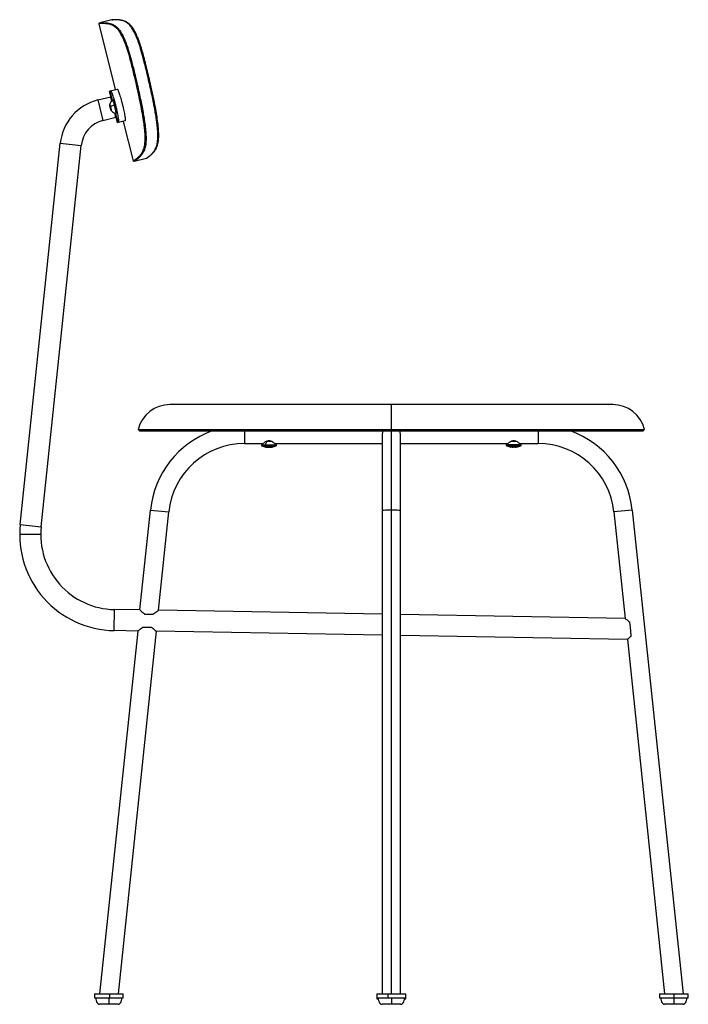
# Paper-space layout '_Front' of a CAD drawing. Header units: millimetres. Extents: x -282 to 226, y -5 to 743.
import ezdxf

# ---------------------------------------------------------------- set-up
doc = ezdxf.new("R2010")
doc.units = ezdxf.units.MM

psp = doc.layouts.new('_Front')

# ---------------------------------------------------------------- linework, layer by layer
at = {"color": 7, "linetype": 'Continuous', "lineweight": 25}
for p, q in [((-212.4, 742.91), (-221.62, 740.61)), ((-209.53, 690.04), (-221.98, 740)), ((-214.38, 688.83), (-213.29, 684.47)), ((-214.31, 688.85), (-208.35, 690.34)), ((-213.88, 688.96), (-212.08, 681.78)), ((-222.99, 682.05), (-213.29, 684.47)), ((-222.99, 682.05), (-219.12, 666.52)), ((-211.41, 682.1), (-211.78, 682.01)), ((-213.84, 677.8), (-213.82, 678.38)), ((-213.65, 677.85), (-213.84, 677.8)), ((-213.35, 675.64), (-213.84, 677.8)), ((-213.82, 678.38), (-213.31, 676.79)), ((-213.07, 675.71), (-213.35, 675.64)), ((-212.84, 674.05), (-213.35, 675.64)), ((-213.31, 676.79), (-212.82, 674.62)), ((-212.82, 674.62), (-212.84, 674.05)), ((-219.12, 666.52), (-209.42, 668.94)), ((-209.62, 671.88), (-207.83, 664.7)), ((-209.42, 668.94), (-208.33, 664.58)), ((-209.24, 671.82), (-208.87, 671.91)), ((-208.82, 672.08), (-209.19, 671.99)), ((-208.87, 671.91), (-208.82, 672.08)), ((-202.3, 666.08), (-208.26, 664.59)), ((-195.98, 635.71), (-203.48, 665.79)), ((-282.03, 359.54), (-251.59, 649.15)), ((-266.12, 357.86), (-235.68, 647.48)), ((-251.59, 649.15), (-235.68, 647.48)), ((-186.15, 637.64), (-195.37, 635.34)), ((168.22, 450.65), (-168.22, 450.65)), ((0, 3), (0, 450.65)), ((-192.5, 431.62), (-191.5, 430.62)), ((-192.5, 431.62), (192.5, 431.62)), ((-191.5, 430.62), (191.5, 430.62)), ((-111.49, 430.62), (-111.49, 421)), ((-7, 428), (-7, 3)), ((7, 3), (7, 428)), ((111.49, 430.62), (111.49, 421)), ((191.5, 430.62), (192.5, 431.62)), ((-111.49, 421), (-97.57, 421)), ((-97.57, 421), (-98.51, 420.06)), ((-98.51, 420.06), (-87.49, 420.06)), ((-98.37, 419.25), (-87.63, 419.25)), ((-94.57, 422.57), (-95.88, 420.06)), ((-90.65, 422.57), (-95.34, 422.57)), ((-87.49, 420.06), (-88.43, 421)), ((-88.43, 421), (-7, 421)), ((7, 421), (88.31, 421)), ((88.31, 421), (87.49, 420.18)), ((87.49, 420.18), (98.51, 420.18)), ((87.63, 419.38), (98.37, 419.38)), ((95.1, 422.69), (90.89, 422.69)), ((91.87, 422.69), (91.87, 423.12)), ((96.84, 421.54), (98.1, 420.18)), ((98.51, 420.18), (97.69, 421)), ((97.69, 421), (111.49, 421)), ((-191.08, 294.58), (-183.09, 370.53)), ((-183.09, 370.53), (-169.17, 369.06)), ((-177.03, 294.33), (-169.17, 369.06)), ((183.09, 370.53), (169.17, 369.06)), ((169.17, 369.06), (177.68, 288.14)), ((183.09, 370.53), (221.72, 3)), ((-282.03, 359.54), (-266.12, 357.86)), ((-266.43, 351.9), (-282.43, 351.9)), ((-210.7, 278.92), (-210.42, 294.91)), ((-191.08, 294.58), (-210.42, 294.91)), ((-7, 291.36), (-177.03, 294.33)), ((177.68, 288.14), (7, 291.12)), ((-192.76, 278.6), (-221.72, 3)), ((-192.76, 278.6), (-210.7, 278.92)), ((-178.7, 278.36), (-207.65, 3)), ((-7, 275.36), (-178.7, 278.36)), ((179.36, 272.11), (7, 275.12)), ((179.36, 272.11), (207.65, 3)), ((-225.68, 3), (-225.68, 0)), ((-225.68, 3), (-203.68, 3)), ((-225.68, 0), (-203.68, 0)), ((-214.23, 3), (-214.23, 0)), ((-203.68, 0), (-203.68, 3)), ((-11, 3), (-11, -0.95)), ((-11, 3), (11, 3)), ((-11, 0), (11, 0)), ((-2.55, 3), (-2.55, 0)), ((11, -0.95), (11, 3)), ((203.68, 3), (203.68, 0)), ((203.68, 3), (225.68, 3)), ((203.68, 0), (225.68, 0)), ((214.68, 3), (214.68, 0)), ((225.68, 0), (225.68, 3)), ((-11, -0.95), (-10.03, -0.95)), ((9.96, -0.95), (11, -0.95))]:
    psp.add_line(p, q, dxfattribs=at)
at = {"color": 7, "linetype": 'Continuous', "lineweight": 25, "flags": 128}
for points in [[(-213.31, 676.87), (-213.56, 677.76), (-213.78, 678.42), (-213.93, 678.74), (-213.99, 678.67), (-213.95, 678.24), (-213.81, 677.49), (-213.61, 676.55), (-213.35, 675.56)], [(-213.35, 675.56), (-213.1, 674.66), (-212.88, 674.01), (-212.73, 673.69), (-212.67, 673.75), (-212.71, 674.19), (-212.85, 674.93), (-213.06, 675.87), (-213.31, 676.87)], [(-209.25, 671.82), (-209.22, 671.83), (-209.19, 671.99)], [(-6.49, 430.62), (-6.82, 429.56), (-7, 428)], [(7, 428), (6.82, 429.56), (6.49, 430.62)], [(90.77, 418.44), (90.78, 418.42), (90.8, 418.4), (90.81, 418.39), (90.82, 418.38), (90.84, 418.38), (90.85, 418.38), (90.87, 418.39), (90.88, 418.4)], [(0, 370.53), (-1.56, 370.51), (-3.04, 370.45), (-4.36, 370.37), (-5.47, 370.25), (-6.31, 370.11), (-6.82, 369.96), (-7, 369.79)], [(7, 369.79), (6.82, 369.96), (6.31, 370.11), (5.47, 370.25), (4.36, 370.37), (3.04, 370.45), (1.56, 370.51), (0, 370.53)]]:
    psp.add_lwpolyline(points, dxfattribs=at)
at = {"color": 7, "linetype": 'Continuous', "lineweight": 25}
for centre, radius, start, end in [((-213.8, 645.18), 38, 104, 174), ((-208.49, 677.42), 5.65, 125.66717, 166.57421), ((-220.38, 676.87), 10.01, 7.76769, 30.85492), ((-241.15, 669.07), 32.47, 5.32579, 23.66043), ((-206.89, 667.07), 11.72, 107.76694, 123.24931), ((-208.49, 677.42), 5.65, 221.42579, 262.33283), ((-245.68, 667.78), 36.74, 6.58864, 16.52277), ((-213.8, 645.18), 22, 104, 174), ((-168.22, 425.65), 25, 90, 166.18397), ((168.22, 425.65), 25, 13.81603, 90), ((-111.49, 363), 72, 110.08262, 174), ((111.49, 363), 72, 6, 69.91738), ((-111.49, 363), 58, 90, 174), ((-98.16, 419.71), 0.5, 135, 245.11235), ((-93, 430.82), 12.75, 245.11235, 259.74746), ((-95.2, 419.72), 0.761, 153.11103, 217.46922), ((-92.53, 422.83), 4.85, 227.51875, 249.87649), ((-93, 430.82), 12.75, 280.25254, 294.88765), ((-87.84, 419.71), 0.5, 294.88765, 45), ((87.84, 419.83), 0.5, 135, 245.11235), ((93, 430.94), 12.75, 245.11235, 260.2068), ((92.95, 429.37), 11.18, 281.1931, 296.66678), ((93, 430.94), 12.75, 279.7932, 294.88765), ((97.72, 419.83), 0.519, 298.72525, 42.62887), ((98.16, 419.83), 0.5, 294.88765, 45), ((111.49, 363), 58, 6, 90), ((-95.06, 419.41), 1.15, 259.79001, 288.89582), ((-94.59, 424.01), 5.76, 266.74895, 274.5837), ((-93.47, 430.23), 11.98, 264.15133, 266.53275), ((-93.47, 430.23), 11.97, 266.53291, 275.84925), ((-92.53, 430.23), 11.97, 267.74525, 273.46729), ((-91.41, 424.02), 5.77, 261.57157, 278.42843), ((-90.93, 419.41), 1.16, 262.84222, 288.83032), ((91.81, 427.17), 8.79, 263.17182, 276.82818), ((90.73, 418.54), 0.204, 316.99892, 331.04227), ((92.03, 428.42), 10.04, 269.36255, 276.38779), ((93.97, 428.42), 10.04, 263.61164, 276.38836), ((94.19, 427.17), 8.79, 269.31972, 276.82714), ((95.27, 418.54), 0.204, 208.95773, 223.00108), ((95.16, 418.43), 0.0559, 217.86658, 276.0507), ((-209.43, 351.9), 73, 174, 269), ((-209.43, 351.9), 57, 174, 269)]:
    psp.add_arc(centre, radius, start, end, dxfattribs=at)
for points, knots in [([(-221.99, 740.19), (-221.99, 740.22), (-221.97, 740.29), (-221.93, 740.38), (-221.87, 740.46), (-221.77, 740.55), (-221.68, 740.59), (-221.62, 740.61)], [0, 0, 0, 0, 0.169184, 0.342334, 0.515483, 0.685035, 1, 1, 1, 1]), ([(-221.62, 740.61), (-221.6, 740.61), (-221.56, 740.61), (-221.3, 740.64), (-220.95, 740.68), (-220.51, 740.71), (-220, 740.73), (-219.43, 740.74), (-218.74, 740.74), (-217.91, 740.72), (-216.95, 740.66), (-215.99, 740.57), (-214.91, 740.4), (-213.66, 740.11), (-212.25, 739.64), (-210.9, 739.03), (-209.61, 738.22), (-208.4, 737.24), (-207.31, 736.07), (-206.34, 734.79), (-205.19, 733.03), (-203.74, 730.35), (-202.3, 727.05), (-201.2, 724.11), (-200.31, 721.54), (-199.38, 718.6), (-198.4, 715.25), (-197.38, 711.51), (-196.27, 707.16), (-195.04, 702.12), (-193.73, 696.57), (-192.39, 690.69), (-191.1, 684.87), (-189.93, 679.2), (-188.93, 674.06), (-188.1, 669.37), (-187.45, 665.16), (-186.88, 660.82), (-186.47, 656.45), (-186.34, 652.26), (-186.56, 648.81), (-186.98, 646.38), (-187.47, 644.66), (-187.94, 643.38), (-188.49, 642.25), (-189.12, 641.2), (-189.83, 640.23), (-190.6, 639.34), (-191.43, 638.51), (-192.29, 637.75), (-193.13, 637.05), (-193.88, 636.45), (-194.52, 635.96), (-194.99, 635.61), (-195.31, 635.39), (-195.35, 635.36), (-195.37, 635.34)], [0, 0, 0, 0, 0.030279, 0.056961, 0.080696, 0.102888, 0.123587, 0.14309, 0.161742, 0.186003, 0.208107, 0.227461, 0.244771, 0.268935, 0.290539, 0.308867, 0.324763, 0.338813, 0.350825, 0.359416, 0.367621, 0.383706, 0.398947, 0.407028, 0.415429, 0.425426, 0.436285, 0.448106, 0.461347, 0.477828, 0.49603, 0.514141, 0.533764, 0.551477, 0.568263, 0.583231, 0.597044, 0.61004, 0.62767, 0.644443, 0.661759, 0.680487, 0.69229, 0.704645, 0.718082, 0.733294, 0.750193, 0.769054, 0.790469, 0.815149, 0.842464, 0.871533, 0.901857, 0.933376, 0.966089, 1, 1, 1, 1]), ([(-186.15, 637.64), (-186.13, 637.66), (-186.09, 637.69), (-185.78, 637.91), (-185.32, 638.26), (-184.7, 638.74), (-183.96, 639.34), (-183.14, 640.03), (-182.26, 640.82), (-181.37, 641.73), (-180.51, 642.79), (-179.74, 643.95), (-179.06, 645.22), (-178.51, 646.67), (-177.98, 648.53), (-177.56, 651.06), (-177.36, 654.5), (-177.51, 658.69), (-177.93, 663.05), (-178.51, 667.39), (-179.17, 671.6), (-180.01, 676.28), (-181.01, 681.43), (-182.18, 687.09), (-183.47, 692.92), (-184.82, 698.8), (-186.13, 704.35), (-187.36, 709.38), (-188.47, 713.73), (-189.49, 717.47), (-190.47, 720.83), (-191.39, 723.76), (-192.28, 726.33), (-193.37, 729.27), (-194.8, 732.57), (-196.23, 735.26), (-197.37, 737.03), (-198.33, 738.31), (-199.41, 739.48), (-200.6, 740.47), (-201.87, 741.28), (-203.2, 741.89), (-204.59, 742.37), (-205.82, 742.67), (-206.9, 742.85), (-207.85, 742.94), (-208.81, 743), (-209.73, 743.03), (-210.46, 743.03), (-211.02, 743.01), (-211.46, 742.99), (-211.83, 742.96), (-212.14, 742.94), (-212.35, 742.91), (-212.38, 742.91), (-212.4, 742.91)], [0, 0, 0, 0, 0.033737, 0.066282, 0.097639, 0.127808, 0.156729, 0.183906, 0.208461, 0.233066, 0.2543, 0.273177, 0.289582, 0.304169, 0.317956, 0.33666, 0.354001, 0.370861, 0.388643, 0.401778, 0.415757, 0.430918, 0.447931, 0.465889, 0.485789, 0.504158, 0.522621, 0.539339, 0.552769, 0.564758, 0.575768, 0.585897, 0.5944, 0.60257, 0.617935, 0.634086, 0.642299, 0.650885, 0.662869, 0.676868, 0.692696, 0.710939, 0.732439, 0.756482, 0.77403, 0.793712, 0.816225, 0.840906, 0.86724, 0.885447, 0.904835, 0.92547, 0.947507, 0.97225, 1, 1, 1, 1]), ([(-212.4, 742.91), (-212.27, 742.92), (-212.08, 742.95), (-211.83, 742.88), (-211.7, 742.83), (-211.64, 742.79), (-211.64, 742.79)], [0, 0, 0, 0, 0.475633, 0.731675, 0.993151, 1, 1, 1, 1]), ([(-185.47, 638.09), (-185.47, 638.09), (-185.47, 638.07), (-185.42, 638.1), (-185.24, 638.24), (-184.77, 638.58), (-183.83, 639.33), (-182.52, 640.44), (-181.24, 641.62), (-180.01, 643.04), (-178.96, 644.68), (-178.15, 646.36), (-177.49, 648.42), (-177.03, 650.84), (-176.77, 653.53), (-176.75, 656.8), (-177, 661.02), (-177.6, 666.16), (-178.51, 672.03), (-179.79, 679.06), (-181.45, 687.19), (-183.28, 695.36), (-184.95, 702.5), (-186.43, 708.61), (-187.84, 714.21), (-189.25, 719.26), (-190.61, 723.72), (-192.1, 727.97), (-193.7, 731.8), (-195.32, 734.97), (-196.9, 737.4), (-198.37, 739.1), (-199.85, 740.35), (-201.34, 741.29), (-202.78, 741.92), (-204.64, 742.54), (-206.68, 742.9), (-208.64, 743.02), (-209.98, 743.03), (-210.83, 743.01), (-211.27, 742.98), (-211.49, 742.96), (-211.55, 742.94), (-211.55, 742.91), (-211.55, 742.9)], [0, 0, 0, 0, 0.003489, 0.014, 0.022748, 0.058322, 0.122906, 0.16137, 0.199802, 0.238187, 0.259968, 0.281812, 0.303707, 0.320059, 0.336534, 0.35293, 0.369378, 0.39117, 0.412986, 0.434749, 0.467415, 0.500129, 0.521886, 0.543604, 0.565318, 0.581714, 0.598131, 0.614555, 0.631042, 0.647474, 0.663936, 0.680393, 0.696806, 0.718663, 0.740492, 0.762303, 0.811225, 0.860173, 0.909102, 0.9414, 0.971514, 0.980892, 0.993739, 1, 1, 1, 1]), ([(-221.98, 740), (-221.99, 740.06), (-222.01, 740.13), (-221.99, 740.19), (-221.99, 740.19)], [0, 0, 0, 0, 0.998835, 1, 1, 1, 1]), ([(-221.99, 740.19), (-221.99, 740.16), (-222, 740.09), (-221.98, 740.03), (-221.97, 740)], [0, 0, 0, 0, 0.498652, 1, 1, 1, 1]), ([(-195.98, 635.71), (-195.96, 635.72), (-195.93, 635.74), (-195.69, 635.91), (-195.32, 636.18), (-194.82, 636.56), (-194.22, 637.02), (-193.57, 637.55), (-192.88, 638.13), (-192.11, 638.81), (-191.28, 639.62), (-190.47, 640.54), (-189.75, 641.53), (-189.1, 642.6), (-188.48, 643.88), (-187.97, 645.36), (-187.58, 646.92), (-187.3, 648.51), (-187.11, 650.34), (-187.02, 652.44), (-187.05, 654.86), (-187.2, 657.46), (-187.46, 660.28), (-187.82, 663.28), (-188.44, 667.71), (-189.45, 673.6), (-190.88, 680.87), (-192.46, 688.27), (-193.96, 694.88), (-195.34, 700.72), (-196.53, 705.66), (-197.76, 710.58), (-198.93, 714.91), (-200.03, 718.64), (-201.03, 721.76), (-202.25, 725.23), (-203.46, 728.19), (-204.6, 730.55), (-205.43, 732.1), (-206.24, 733.46), (-207.03, 734.61), (-207.82, 735.6), (-208.91, 736.76), (-210.19, 737.78), (-211.62, 738.61), (-212.92, 739.14), (-214.14, 739.53), (-215.49, 739.84), (-216.9, 740.03), (-218.26, 740.11), (-219.42, 740.14), (-220.35, 740.13), (-221.09, 740.09), (-221.59, 740.05), (-221.92, 740.01), (-221.96, 740), (-221.98, 740)], [0, 0, 0, 0, 0.029679, 0.058448, 0.086308, 0.11326, 0.141185, 0.163471, 0.184843, 0.207122, 0.229887, 0.250869, 0.267255, 0.2822, 0.297921, 0.313607, 0.324295, 0.334606, 0.345017, 0.355571, 0.365797, 0.376427, 0.386203, 0.39666, 0.407874, 0.431066, 0.454405, 0.477886, 0.501884, 0.517554, 0.533629, 0.549105, 0.564616, 0.575343, 0.585632, 0.595943, 0.6116, 0.619293, 0.627253, 0.634601, 0.642217, 0.650171, 0.658522, 0.677015, 0.69501, 0.713662, 0.732495, 0.751631, 0.782666, 0.813718, 0.843612, 0.875839, 0.905409, 0.937899, 0.966771, 1, 1, 1, 1]), ([(-207.14, 664.87), (-207.09, 664.93), (-207, 665.05), (-207, 665.82), (-207.11, 666.98), (-207.33, 668.53), (-207.65, 670.42), (-208.07, 672.55), (-208.58, 674.86), (-209.15, 677.25), (-209.77, 679.63), (-210.4, 681.9), (-211.03, 683.98), (-211.63, 685.8), (-212.17, 687.28), (-212.62, 688.36), (-212.98, 689.04), (-213.12, 689.1), (-213.18, 689.13)], [0, 0, 0, 0, 0.062412, 0.124998, 0.187262, 0.249886, 0.312192, 0.374719, 0.43723, 0.5, 0.562412, 0.624998, 0.687262, 0.749887, 0.812192, 0.874719, 0.937229, 1, 1, 1, 1]), ([(-208.35, 690.34), (-208.28, 690.3), (-208.15, 690.24), (-207.79, 689.57), (-207.34, 688.49), (-206.8, 687.01), (-206.21, 685.2), (-205.58, 683.12), (-204.94, 680.84), (-204.32, 678.46), (-203.75, 676.07), (-203.25, 673.77), (-202.82, 671.63), (-202.5, 669.75), (-202.28, 668.19), (-202.17, 667.03), (-202.17, 666.26), (-202.26, 666.14), (-202.3, 666.08)], [0, 0, 0, 0, 0.062412, 0.124998, 0.187262, 0.249886, 0.312192, 0.374719, 0.43723, 0.5, 0.562412, 0.624998, 0.687262, 0.749887, 0.812192, 0.874719, 0.937229, 1, 1, 1, 1]), ([(-212.46, 681.33), (-212.54, 681.63), (-212.7, 682.26), (-212.89, 682.97), (-213.03, 683.52), (-213.16, 684), (-213.27, 684.38), (-213.28, 684.44), (-213.29, 684.47)], [0, 0, 0, 0, 0.1545322, 0.3252015, 0.4659364, 0.5767096, 0.7941486, 1, 1, 1, 1]), ([(-209.42, 668.94), (-209.42, 668.95), (-209.43, 668.98), (-209.47, 669.18), (-209.56, 669.54), (-209.7, 670.17), (-209.91, 671.04), (-210.09, 671.82), (-210.17, 672.13)], [0, 0, 0, 0, 0.134443, 0.273951, 0.418524, 0.594518, 0.836599, 1, 1, 1, 1]), ([(-185.52, 638.14), (-185.52, 638.12), (-185.56, 638.05), (-185.66, 637.93), (-185.85, 637.75), (-186.03, 637.68), (-186.15, 637.64)], [0, 0, 0, 0, 0.0558446, 0.3044206, 0.5478311, 1, 1, 1, 1]), ([(-195.9, 635.54), (-195.9, 635.54), (-195.94, 635.58), (-195.96, 635.65), (-195.98, 635.71)], [0, 0, 0, 0, 0.001165, 1, 1, 1, 1]), ([(-195.97, 635.71), (-195.97, 635.68), (-195.95, 635.62), (-195.92, 635.56), (-195.9, 635.54)], [0, 0, 0, 0, 0.499938, 1, 1, 1, 1]), ([(-195.37, 635.34), (-195.43, 635.33), (-195.53, 635.32), (-195.66, 635.35), (-195.75, 635.4), (-195.83, 635.46), (-195.88, 635.51), (-195.9, 635.54)], [0, 0, 0, 0, 0.314965, 0.484517, 0.657666, 0.830816, 1, 1, 1, 1]), ([(-97.45, 421.06), (-97.44, 421.06), (-97.41, 421.09), (-97.07, 421.37), (-96.28, 422.02), (-95.08, 422.79), (-93.94, 423.24), (-93.31, 423.29), (-93.01, 423.32)], [0, 0, 0, 0, 0.042169, 0.18905, 0.471378, 0.741792, 0.877211, 1, 1, 1, 1]), ([(-93.01, 423.32), (-92.7, 423.29), (-92.07, 423.24), (-90.92, 422.79), (-89.73, 422.02), (-88.93, 421.37), (-88.59, 421.09), (-88.56, 421.06), (-88.55, 421.06)], [0, 0, 0, 0, 0.128597, 0.258473, 0.529294, 0.810442, 0.957425, 1, 1, 1, 1]), ([(88.66, 421.14), (88.72, 421.19), (88.93, 421.38), (89.74, 422.03), (90.92, 422.79), (92.06, 423.24), (92.69, 423.29), (92.99, 423.32)], [0, 0, 0, 0, 0.113763, 0.422302, 0.71782, 0.865812, 1, 1, 1, 1]), ([(92.99, 423.32), (93.3, 423.29), (93.93, 423.24), (95.08, 422.79), (96.26, 422.03), (97.07, 421.38), (97.28, 421.19), (97.34, 421.14)], [0, 0, 0, 0, 0.140495, 0.282389, 0.578269, 0.885431, 1, 1, 1, 1]), ([(-190.81, 294.31), (-190.58, 294.1), (-190.14, 293.67), (-189.34, 292.95), (-188.71, 292.41), (-188.27, 292.04), (-187.79, 291.7), (-187.54, 291.51)], [0, 0, 0, 0, 0.332382, 0.665477, 0.684574, 0.832381, 1, 1, 1, 1]), ([(-181.19, 291.4), (-180.65, 291.74), (-179.56, 292.42), (-178.24, 293.4), (-177.44, 294.01), (-177.08, 294.29), (-177.04, 294.32), (-177.03, 294.33)], [0, 0, 0, 0, 0.249016, 0.498984, 0.749156, 0.876633, 1, 1, 1, 1]), ([(-187.54, 291.51), (-186.98, 291.5), (-185.84, 291.48), (-183.61, 291.44), (-182.1, 291.42), (-181.19, 291.4)], [0, 0, 0, 0, 0.2771788, 0.5621446, 1, 1, 1, 1]), ([(177.68, 288.14), (177.73, 288.1), (177.84, 288.01), (178.61, 287.38), (179.65, 286.57), (180.52, 285.96), (180.96, 285.65)], [0, 0, 0, 0, 0.249466, 0.499555, 0.749329, 1, 1, 1, 1]), ([(180.96, 285.65), (181.01, 285.09), (181.14, 283.92), (181.37, 281.69), (181.64, 279.16), (181.91, 276.58), (182.06, 275.17), (182.13, 274.49)], [0, 0, 0, 0, 0.17697, 0.367241, 0.563483, 0.790106, 1, 1, 1, 1]), ([(-192.76, 278.6), (-192.76, 278.6), (-192.75, 278.6), (-192.74, 278.61), (-192.72, 278.63), (-192.69, 278.65), (-192.65, 278.68), (-192.6, 278.72), (-192.55, 278.76), (-192.48, 278.81), (-192.33, 278.93), (-192.03, 279.16), (-191.51, 279.56), (-190.89, 280.02), (-190.31, 280.43), (-189.81, 280.77), (-189.42, 281.03), (-189.01, 281.28), (-188.73, 281.45), (-188.59, 281.53)], [0, 0, 0, 0, 0.027351, 0.05474, 0.082204, 0.109776, 0.137491, 0.165385, 0.193489, 0.221838, 0.250462, 0.372158, 0.500458, 0.623131, 0.750283, 0.812557, 0.874611, 0.938122, 1, 1, 1, 1]), ([(-188.59, 281.53), (-188.12, 281.52), (-187.61, 281.51), (-186.53, 281.49), (-185.97, 281.48), (-184.86, 281.47), (-184.3, 281.46), (-183.23, 281.44), (-182.71, 281.43), (-182.24, 281.42)], [0, 0, 0, 0, 0.25, 0.25, 0.5, 0.5, 0.75, 0.75, 1, 1, 1, 1]), ([(-182.24, 281.42), (-182.17, 281.37), (-182.03, 281.27), (-181.82, 281.12), (-181.62, 280.96), (-181.42, 280.81), (-181.22, 280.65), (-181.03, 280.49), (-180.69, 280.2), (-180.23, 279.8), (-179.8, 279.4), (-179.51, 279.13), (-179.32, 278.95), (-179.16, 278.8), (-179.02, 278.66), (-178.9, 278.55), (-178.81, 278.46), (-178.75, 278.4), (-178.71, 278.36), (-178.71, 278.36), (-178.7, 278.36)], [0, 0, 0, 0, 0.034348, 0.069078, 0.104218, 0.139797, 0.175842, 0.21238, 0.249434, 0.375708, 0.499438, 0.558627, 0.616563, 0.673389, 0.729256, 0.784323, 0.838757, 0.892729, 0.946417, 1, 1, 1, 1]), ([(182.13, 274.49), (181.99, 274.39), (181.82, 274.25), (181.06, 273.65), (180.21, 272.89), (179.48, 272.22), (179.4, 272.15), (179.36, 272.11)], [0, 0, 0, 0, 0.0845778, 0.1105639, 0.5000825, 0.7506644, 1, 1, 1, 1]), ([(-224.68, 0), (-224.63, -0.74), (-224.53, -2.1), (-223.85, -3.61), (-223.13, -4.42), (-222.62, -4.77), (-222.14, -4.97), (-221.83, -4.99), (-221.68, -5)], [0, 0, 0, 0, 0.346618, 0.642297, 0.758195, 0.853647, 0.932805, 1, 1, 1, 1]), ([(-224.68, 0), (-224.65, 0), (-224.58, 0), (-223.98, 0), (-223.06, 0), (-221.8, 0), (-220.28, 0), (-218.54, 0), (-216.65, 0), (-215.34, 0), (-214.68, 0)], [0, 0, 0, 0, 0.124944, 0.25, 0.374944, 0.499999, 0.624944, 0.749999, 0.874972, 1, 1, 1, 1]), ([(-214.68, 0), (-214.68, -0.62), (-214.68, -1.85), (-214.68, -3.27), (-214.68, -4.18), (-214.68, -4.65), (-214.68, -4.95), (-214.68, -4.98), (-214.68, -5)], [0, 0, 0, 0, 0.291125, 0.577452, 0.704337, 0.815905, 0.913214, 1, 1, 1, 1]), ([(-214.68, 0), (-214.03, 0), (-212.72, 0), (-210.83, 0), (-209.09, 0), (-207.57, 0), (-206.31, 0), (-205.39, 0), (-204.79, 0), (-204.72, 0), (-204.68, 0)], [0, 0, 0, 0, 0.124972, 0.249999, 0.374944, 0.499999, 0.624944, 0.75, 0.874944, 1, 1, 1, 1]), ([(-207.68, -5), (-207.54, -4.99), (-207.23, -4.97), (-206.75, -4.77), (-206.24, -4.42), (-205.52, -3.61), (-204.84, -2.1), (-204.74, -0.74), (-204.68, 0)], [0, 0, 0, 0, 0.067195, 0.146353, 0.241805, 0.357703, 0.653382, 1, 1, 1, 1]), ([(-10, 0), (-9.95, -0.74), (-9.85, -2.1), (-9.16, -3.61), (-8.44, -4.42), (-7.94, -4.77), (-7.45, -4.97), (-7.14, -4.99), (-7, -5)], [0, 0, 0, 0, 0.346618, 0.642297, 0.758195, 0.853647, 0.932805, 1, 1, 1, 1]), ([(-10, 0), (-9.96, 0), (-9.89, 0), (-9.29, 0), (-8.37, 0), (-7.12, 0), (-5.59, 0), (-4.16, 0), (-3.21, 0), (-2.9, 0)], [0, 0, 0, 0, 0.153947, 0.30803, 0.461977, 0.616061, 0.770008, 0.924091, 1, 1, 1, 1]), ([(-2.2, 0), (-2.12, 0), (-1.41, 0), (-0.66, 0), (0, 0)], [0, 0, 0, 0, 0.117892, 1, 1, 1, 1]), ([(0, 0), (0, -0.62), (0, -1.85), (0, -3.27), (0, -4.18), (0, -4.65), (0, -4.95), (0, -4.98), (0, -5)], [0, 0, 0, 0, 0.291125, 0.577452, 0.704337, 0.815905, 0.913214, 1, 1, 1, 1]), ([(0, 0), (0.65, 0), (1.96, 0), (3.85, 0), (5.59, 0), (7.11, 0), (8.37, 0), (9.29, 0), (9.89, 0), (9.96, 0), (10, 0)], [0, 0, 0, 0, 0.124972, 0.249999, 0.374944, 0.499999, 0.624944, 0.75, 0.874944, 1, 1, 1, 1]), ([(7, -5), (7.14, -4.99), (7.45, -4.97), (7.94, -4.77), (8.44, -4.42), (9.16, -3.61), (9.85, -2.1), (9.95, -0.74), (10, 0)], [0, 0, 0, 0, 0.067195, 0.146353, 0.241805, 0.357703, 0.653382, 1, 1, 1, 1]), ([(204.68, 0), (204.74, -0.74), (204.84, -2.1), (205.52, -3.61), (206.24, -4.42), (206.75, -4.77), (207.23, -4.97), (207.54, -4.99), (207.68, -5)], [0, 0, 0, 0, 0.346618, 0.642297, 0.758195, 0.853647, 0.932805, 1, 1, 1, 1]), ([(204.68, 0), (204.72, 0), (204.79, 0), (205.39, 0), (206.31, 0), (207.57, 0), (209.09, 0), (210.83, 0), (212.72, 0), (214.03, 0), (214.68, 0)], [0, 0, 0, 0, 0.124944, 0.25, 0.374944, 0.499999, 0.624944, 0.749999, 0.874972, 1, 1, 1, 1]), ([(214.68, 0), (214.68, -0.62), (214.68, -1.85), (214.68, -3.27), (214.68, -4.18), (214.68, -4.65), (214.68, -4.95), (214.68, -4.98), (214.68, -5)], [0, 0, 0, 0, 0.291125, 0.577452, 0.704337, 0.815905, 0.913214, 1, 1, 1, 1]), ([(214.68, 0), (215.34, 0), (216.65, 0), (218.54, 0), (220.28, 0), (221.8, 0), (223.06, 0), (223.98, 0), (224.58, 0), (224.65, 0), (224.68, 0)], [0, 0, 0, 0, 0.124972, 0.249999, 0.374944, 0.499999, 0.624944, 0.75, 0.874944, 1, 1, 1, 1]), ([(221.68, -5), (221.83, -4.99), (222.14, -4.97), (222.62, -4.77), (223.13, -4.42), (223.85, -3.61), (224.53, -2.1), (224.63, -0.74), (224.68, 0)], [0, 0, 0, 0, 0.067195, 0.146353, 0.241805, 0.357703, 0.653382, 1, 1, 1, 1])]:
    psp.add_open_spline(points, degree=3, knots=knots, dxfattribs=at)
for points in [[(-214.68, -5), (-215.6, -5), (-217.43, -5), (-219.75, -5), (-221.36, -5), (-221.58, -5), (-221.68, -5)], [(-207.68, -5), (-207.79, -5), (-208.01, -5), (-209.62, -5), (-211.94, -5), (-213.77, -5), (-214.68, -5)], [(0, -5), (-0.92, -5), (-2.75, -5), (-5.07, -5), (-6.67, -5), (-6.89, -5), (-7, -5)], [(7, -5), (6.89, -5), (6.67, -5), (5.07, -5), (2.75, -5), (0.92, -5), (0, -5)], [(214.68, -5), (213.77, -5), (211.94, -5), (209.62, -5), (208.01, -5), (207.79, -5), (207.68, -5)], [(221.68, -5), (221.58, -5), (221.36, -5), (219.75, -5), (217.43, -5), (215.6, -5), (214.68, -5)]]:
    psp.add_open_spline(points, degree=3, dxfattribs=at)

doc.saveas('drawing.dxf')
